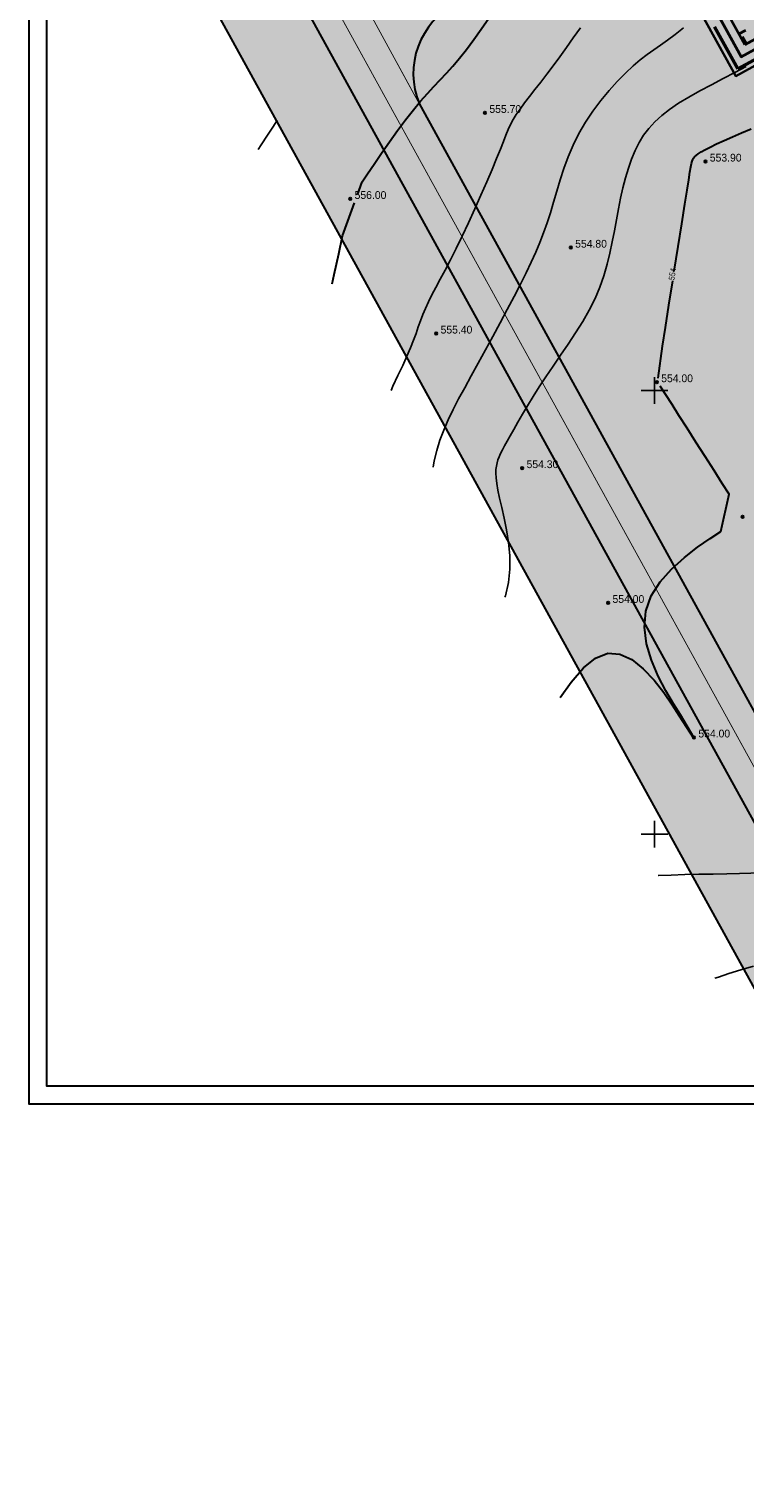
# Model space of a CAD drawing. Extents: x 883 to 364438, y -13 to 4201180.
# Tile 47 of 256: x 363094 to 363175, y 4200727 to 4200891. Entities that reach past the tile are written whole.
import ezdxf

# ---------------------------------------------------------------- set-up
doc = ezdxf.new("R2010")
doc.units = 0
doc.header["$LTSCALE"] = 0.5
doc.header["$MEASUREMENT"] = 0
doc.header["$PDMODE"] = 32
doc.header["$PDSIZE"] = 0.3
doc.linetypes.add('CONTI', pattern=[0])
doc.linetypes.add('STRIH_1', pattern=[3, 2, -1])
for name, color, linetype in [('(004) Точки рельефа', 7, 'Continuous'), ('GORIZDEFAULT', 32, 'CONTI'), ('PI_TTDEFAULT', 5, 'CONTI'), ('SETKR', 2, 'CONTI'), ('РЕПЕР', 7, 'Continuous')]:
    doc.layers.add(name, color=color, linetype=linetype)
for name, color, linetype, lineweight in [('(032) Горизонтали утолщенные', 32, 'Continuous', 30), ('.', 7, 'Continuous', 15), ('основная', 7, 'Continuous', 35), ('Основной', 7, 'Continuous', 35)]:
    doc.layers.add(name, color=color, linetype=linetype, lineweight=lineweight)
doc.styles.add('D-431', font='d431.ttf')
doc.styles.add('SHRFT', font='TXT', dxfattribs={"width": 0.875})

# ---------------------------------------------------------------- blocks, each defined once
blk = doc.blocks.new('BL_333')
at = {"color": 0}
for p, q in [((-1.5, 0), (1.5, 0)), ((0, -1.5), (0, 1.5))]:
    blk.add_line(p, q, dxfattribs=at)
blk = doc.blocks.new('gergrgrre')
at = {"layer": '(032) Горизонтали утолщенные', "color": 32}
for points in [[(360416.51, 4200872.03, 556), (360417.04, 4200873.5, 556), (360417.65, 4200874.42, 556), (360418.39, 4200875.51, 556), (360419.22, 4200876.72, 556), (360420.11, 4200878, 556), (360421.03, 4200879.27, 556), (360421.94, 4200880.5, 556), (360422.82, 4200881.62, 556), (360423.63, 4200882.6, 556), (360424.4, 4200883.46, 556), (360425.12, 4200884.24, 556), (360425.83, 4200884.99, 556), (360426.54, 4200885.74, 556), (360427.26, 4200886.54, 556), (360428.01, 4200887.42, 556), (360428.8, 4200888.43, 556), (360429.63, 4200889.54, 556), (360430.47, 4200890.72, 556), (360431.33, 4200891.95, 556), (360432.18, 4200893.19, 556), (360433.01, 4200894.43, 556), (360433.11, 4200894.58, 556)], [(360453.41, 4200870.98, 554), (360453.66, 4200872.55, 554), (360453.85, 4200873.74, 554), (360453.99, 4200874.6, 554), (360454.1, 4200875.19, 554), (360454.18, 4200875.58, 554), (360454.25, 4200875.84, 554), (360454.32, 4200876.02, 554), (360454.4, 4200876.17, 554), (360454.52, 4200876.33, 554), (360454.68, 4200876.49, 554), (360454.91, 4200876.67, 554), (360455.24, 4200876.88, 554), (360455.68, 4200877.12, 554), (360456.26, 4200877.42, 554), (360456.98, 4200877.77, 554), (360457.83, 4200878.16, 554), (360458.78, 4200878.58, 554), (360459.81, 4200879.02, 554), (360460.88, 4200879.46, 554)], [(360413.66, 4200862.03, 556), (360413.88, 4200863.05, 556), (360414.4, 4200865.41, 556), (360414.84, 4200867.41, 556), (360416.19, 4200871.15, 556)], [(360452.22, 4200863.45, 554), (360452.66, 4200866.21, 554), (360453.06, 4200868.78, 554), (360453.41, 4200870.98, 554)], [(360450.9, 4200854.98, 554), (360451.23, 4200857.09, 554), (360451.62, 4200859.6, 554), (360452.05, 4200862.34, 554)], [(360450.39, 4200851.37, 554), (360450.9, 4200854.98, 554)], [(360454.44, 4200810.91, 554), (360452.91, 4200813.44, 554), (360452.14, 4200814.67, 554), (360451.27, 4200816.15, 554), (360450.41, 4200817.81, 554), (360449.65, 4200819.6, 554), (360449.1, 4200821.46, 554), (360448.85, 4200823.32, 554), (360449.01, 4200825.13, 554), (360449.63, 4200826.84, 554), (360450.64, 4200828.43, 554), (360451.92, 4200829.88, 554), (360453.37, 4200831.18, 554), (360454.85, 4200832.33, 554), (360456.25, 4200833.31, 554), (360457.47, 4200834.1, 554), (360458.4, 4200838.3, 554), (360457.62, 4200839.53, 554), (360456.7, 4200840.97, 554), (360455.7, 4200842.55, 554), (360454.67, 4200844.16, 554), (360453.67, 4200845.74, 554), (360452.75, 4200847.18, 554), (360451.97, 4200848.4, 554), (360450.64, 4200850.49, 554)], [(360439.36, 4200815.4, 554), (360440.59, 4200817.13, 554), (360441.98, 4200818.73, 554), (360443.36, 4200819.85, 554), (360444.73, 4200820.39, 554), (360446.1, 4200820.3, 554), (360447.45, 4200819.67, 554), (360448.73, 4200818.64, 554), (360449.94, 4200817.35, 554), (360451.03, 4200815.95, 554), (360451.98, 4200814.57, 554), (360452.77, 4200813.35, 554), (360454.42, 4200810.8, 554), (360454.44, 4200810.81, 554)]]:
    blk.add_polyline3d(points, dxfattribs=at)
at = {"layer": 'GORIZDEFAULT', "color": 32}
for points in [[(360420.29, 4200850.01, 555.5), (360420.5, 4200850.47, 555.5), (360421.07, 4200851.68, 555.5), (360421.61, 4200852.82, 555.5), (360422.09, 4200853.87, 555.5), (360422.49, 4200854.81, 555.5), (360422.83, 4200855.66, 555.5), (360423.11, 4200856.43, 555.5), (360423.37, 4200857.16, 555.5), (360423.61, 4200857.86, 555.5), (360423.88, 4200858.55, 555.5), (360424.17, 4200859.25, 555.5), (360424.51, 4200859.98, 555.5), (360424.9, 4200860.76, 555.5), (360425.35, 4200861.61, 555.5), (360425.84, 4200862.53, 555.5), (360426.39, 4200863.56, 555.5), (360426.98, 4200864.7, 555.5), (360427.62, 4200865.98, 555.5), (360428.31, 4200867.39, 555.5), (360429.02, 4200868.9, 555.5), (360429.73, 4200870.46, 555.5), (360430.43, 4200872.02, 555.5), (360431.09, 4200873.52, 555.5), (360431.69, 4200874.91, 555.5), (360432.2, 4200876.14, 555.5), (360432.62, 4200877.18, 555.5), (360432.96, 4200878.04, 555.5), (360433.24, 4200878.77, 555.5), (360433.5, 4200879.4, 555.5), (360433.77, 4200879.98, 555.5), (360434.06, 4200880.53, 555.5), (360434.41, 4200881.1, 555.5), (360434.84, 4200881.71, 555.5), (360435.34, 4200882.39, 555.5), (360435.9, 4200883.11, 555.5), (360436.51, 4200883.9, 555.5), (360437.17, 4200884.74, 555.5), (360437.86, 4200885.63, 555.5), (360438.58, 4200886.58, 555.5), (360439.31, 4200887.59, 555.5), (360440.06, 4200888.65, 555.5), (360440.84, 4200889.74, 555.5), (360441.65, 4200890.87, 555.5)], [(360425.05, 4200841.37, 555), (360425.16, 4200842.05, 555), (360425.44, 4200843.24, 555), (360425.8, 4200844.39, 555), (360426.23, 4200845.53, 555), (360426.73, 4200846.68, 555), (360427.29, 4200847.85, 555), (360427.91, 4200849.05, 555), (360428.6, 4200850.31, 555), (360429.33, 4200851.65, 555), (360430.11, 4200853.07, 555), (360430.93, 4200854.56, 555), (360431.76, 4200856.09, 555), (360432.59, 4200857.62, 555), (360433.39, 4200859.13, 555), (360434.16, 4200860.59, 555), (360434.87, 4200861.97, 555), (360435.51, 4200863.25, 555), (360436.08, 4200864.45, 555), (360436.6, 4200865.58, 555), (360437.07, 4200866.68, 555), (360437.49, 4200867.77, 555), (360437.89, 4200868.87, 555), (360438.26, 4200870.01, 555), (360438.62, 4200871.2, 555), (360438.99, 4200872.44, 555), (360439.37, 4200873.72, 555), (360439.79, 4200875.02, 555), (360440.27, 4200876.33, 555), (360440.82, 4200877.65, 555), (360441.47, 4200878.96, 555), (360442.22, 4200880.24, 555), (360443.05, 4200881.48, 555), (360443.94, 4200882.67, 555), (360444.87, 4200883.79, 555), (360445.8, 4200884.82, 555), (360446.71, 4200885.75, 555), (360447.58, 4200886.56, 555), (360448.39, 4200887.25, 555), (360449.16, 4200887.84, 555), (360449.91, 4200888.38, 555), (360450.67, 4200888.91, 555), (360451.47, 4200889.46, 555), (360452.33, 4200890.09, 555), (360453.28, 4200890.84, 555)], [(360433.13, 4200826.71, 554.5), (360433.18, 4200826.87, 554.5), (360433.52, 4200828.36, 554.5), (360433.68, 4200829.88, 554.5), (360433.67, 4200831.39, 554.5), (360433.54, 4200832.86, 554.5), (360433.32, 4200834.28, 554.5), (360433.06, 4200835.6, 554.5), (360432.78, 4200836.81, 554.5), (360432.53, 4200837.87, 554.5), (360432.34, 4200838.77, 554.5), (360432.21, 4200839.52, 554.5), (360432.13, 4200840.14, 554.5), (360432.1, 4200840.66, 554.5), (360432.12, 4200841.1, 554.5), (360432.17, 4200841.48, 554.5), (360432.25, 4200841.83, 554.5), (360432.35, 4200842.17, 554.5), (360432.48, 4200842.52, 554.5), (360432.65, 4200842.88, 554.5), (360432.85, 4200843.29, 554.5), (360433.1, 4200843.75, 554.5), (360433.39, 4200844.28, 554.5), (360433.74, 4200844.89, 554.5), (360434.14, 4200845.61, 554.5), (360434.6, 4200846.41, 554.5), (360435.11, 4200847.31, 554.5), (360435.69, 4200848.28, 554.5), (360436.32, 4200849.31, 554.5), (360437.01, 4200850.41, 554.5), (360437.76, 4200851.55, 554.5), (360438.57, 4200852.74, 554.5), (360439.41, 4200853.96, 554.5), (360440.26, 4200855.21, 554.5), (360441.1, 4200856.48, 554.5), (360441.9, 4200857.76, 554.5), (360442.64, 4200859.06, 554.5), (360443.29, 4200860.36, 554.5), (360443.83, 4200861.65, 554.5), (360444.28, 4200862.93, 554.5), (360444.65, 4200864.21, 554.5), (360444.96, 4200865.48, 554.5), (360445.23, 4200866.75, 554.5), (360445.47, 4200868, 554.5), (360445.7, 4200869.23, 554.5), (360445.93, 4200870.46, 554.5), (360446.17, 4200871.66, 554.5), (360446.44, 4200872.83, 554.5), (360446.73, 4200873.96, 554.5), (360447.05, 4200875.04, 554.5), (360447.41, 4200876.07, 554.5), (360447.81, 4200877.03, 554.5), (360448.26, 4200877.92, 554.5), (360448.77, 4200878.75, 554.5), (360449.36, 4200879.52, 554.5), (360450.03, 4200880.26, 554.5), (360450.81, 4200880.97, 554.5), (360451.7, 4200881.67, 554.5), (360452.71, 4200882.36, 554.5), (360453.86, 4200883.05, 554.5), (360455.11, 4200883.75, 554.5), (360456.42, 4200884.45, 554.5), (360457.75, 4200885.14, 554.5), (360459.06, 4200885.83, 554.5), (360460.32, 4200886.51, 554.5)], [(360405.32, 4200877.16, 556.5), (360405.64, 4200877.67, 556.5), (360406.35, 4200878.77, 556.5), (360407.03, 4200879.79, 556.5), (360407.47, 4200880.45, 556.5)], [(360456.8, 4200783.76, 553), (360457.19, 4200783.9, 553), (360458.39, 4200784.3, 553), (360459.72, 4200784.71, 553), (360461.15, 4200785.14, 553)], [(360450.41, 4200795.36, 553.5), (360450.44, 4200795.36, 553.5), (360451.88, 4200795.4, 553.5), (360453.42, 4200795.44, 553.5), (360455, 4200795.48, 553.5), (360456.6, 4200795.51, 553.5), (360458.13, 4200795.55, 553.5), (360459.56, 4200795.58, 553.5), (360460.84, 4200795.61, 553.5), (360461.9, 4200795.63, 553.5), (360464.13, 4200795.67, 553.5)]]:
    blk.add_polyline3d(points, dxfattribs=at)
at = {"layer": 'PI_TTDEFAULT', "color": 5}
for p in [(360430.88, 4200881.28, 555.7), (360455.73, 4200875.79, 553.9), (360415.7, 4200871.59, 556), (360440.56, 4200866.1, 554.8), (360425.39, 4200856.42, 555.4), (360450.25, 4200850.93, 554), (360435.07, 4200841.25, 554.3), (360459.93, 4200835.76, 554), (360444.76, 4200826.07, 554), (360454.44, 4200810.9, 554)]:
    blk.add_point(p, dxfattribs=at)
at = {"layer": 'SETKR', "color": 92}
for p in [(360450, 4200850), (360450, 4200800)]:
    blk.add_blockref('BL_333', p, dxfattribs=at)
at = {"layer": '(004) Точки рельефа', "style": 'D-431'}
for s, p in [('555.70', (360431.38, 4200881.27)), ('553.90', (360456.23, 4200875.79)), ('556.00', (360416.19, 4200871.58)), ('554.80', (360441.05, 4200866.09)), ('555.40', (360425.88, 4200856.41)), ('554.00', (360450.75, 4200850.93)), ('554.30', (360435.57, 4200841.25)), ('554.00', (360445.26, 4200826.06)), ('554.00', (360454.94, 4200810.9))]:
    blk.add_text(s, height=0.875, dxfattribs=at).set_placement(p)
at = {"layer": '(032) Горизонтали утолщенные', "color": 32, "style": 'SHRFT', "width": 0.75}
blk.add_text('554', height=0.656, rotation=81.0917, dxfattribs=at).set_placement((360452.22, 4200862.38, 554))
blk = doc.blocks.new('фаафа')
at = {"layer": 'основная', "lineweight": 35, "ltscale": 10}
for p, q in [((24697.85, 22573.69), (24697.85, 22625.69)), ((24655.85, 22573.69), (24697.85, 22573.69))]:
    blk.add_line(p, q, dxfattribs=at)
at = {"layer": 'основная'}
for p, q in [((24697.85, 22575.1), (24696.95, 22575.1)), ((24697.64, 22573.69), (24697.64, 22574.59))]:
    blk.add_line(p, q, dxfattribs=at)
at = {"layer": 'основная', "lineweight": 35, "ltscale": 10}
blk.add_lwpolyline([(24698.85, 22589.69), (24698.85, 22572.69), (24654.85, 22572.69), (24654.85, 22589.69)], dxfattribs=at)
at = {"layer": 'Основной', "lineweight": 50, "ltscale": 100}
for p, q in [((24699.85, 22577.12), (24699.85, 22571.69)), ((24699.85, 22571.69), (24693.11, 22571.69))]:
    blk.add_line(p, q, dxfattribs=at)

msp = doc.modelspace()

# ---------------------------------------------------------------- hatches: boundary and pattern name
at = {"layer": '.', "linetype": 'Continuous', "lineweight": 30, "true_color": 0xafd9aa}
h = msp.add_hatch(color=9, dxfattribs=at)
h.dxf.hatch_style = 1
edge = h.paths.add_edge_path()
edge.add_line((363185.43, 4200859.59), (363241.11, 4200890.28))
edge.add_line((363241.11, 4200890.28), (363242.16, 4200890.86))
edge.add_line((363242.16, 4200890.86), (363267.92, 4200844.11))
edge.add_line((363267.92, 4200844.11), (363269.91, 4200845.21))
edge.add_line((363269.91, 4200845.21), (363261.12, 4200861.17))
edge.add_line((363261.12, 4200861.17), (363265.96, 4200863.83))
edge.add_line((363265.96, 4200863.83), (363228.41, 4200931.98))
edge.add_arc((363221.16, 4200926.93), 8.83, 34.87, 121.2214)
edge.add_line((363216.59, 4200934.48), (363213.52, 4200932.79))
edge.add_line((363213.52, 4200932.79), (363215.33, 4200929.5))
edge.add_line((363215.33, 4200929.5), (363206.22, 4200924.49))
edge.add_line((363206.22, 4200924.49), (363215.2, 4200908.2))
edge.add_line((363215.2, 4200908.2), (363173.86, 4200885.41))
edge.add_line((363173.86, 4200885.41), (363164.88, 4200901.7))
edge.add_line((363164.88, 4200901.7), (363155.77, 4200896.69))
edge.add_line((363155.77, 4200896.69), (363153.96, 4200899.97))
edge.add_line((363153.96, 4200899.97), (363142.4, 4200893.6))
edge.add_arc((363146.33, 4200885.69), 8.83, 116.4941, 202.8455)
edge.add_line((363138.2, 4200882.27), (363258.4, 4200664.14))
edge.add_arc((363262.78, 4200666.56), 5, 208.8577, 298.8577)
edge.add_line((363265.19, 4200662.18), (363346.64, 4200707.06))
edge.add_arc((363344.23, 4200711.44), 5, 298.8577, 388.8577)
edge.add_line((363348.61, 4200713.85), (363279.1, 4200839.98))
edge.add_arc((363276.48, 4200838.54), 3, 28.8577, 118.8577)
edge.add_line((363275.03, 4200841.16), (363270.82, 4200838.85))
edge.add_line((363270.82, 4200838.85), (363281.67, 4200819.16))
edge.add_line((363281.67, 4200819.16), (363280.62, 4200818.59))
edge.add_line((363280.62, 4200818.59), (363325.4, 4200737.32))
edge.add_line((363325.4, 4200737.32), (363338.8, 4200713.01))
edge.add_line((363338.8, 4200713.01), (363264.35, 4200671.99))
edge.add_line((363264.35, 4200671.99), (363206.56, 4200776.87))
edge.add_line((363206.56, 4200776.87), (363225.32, 4200787.21))
edge.add_line((363225.32, 4200787.21), (363185.43, 4200859.59))
edge = h.paths.add_edge_path()
edge.add_line((363020.42, 4200879.25), (363016.07, 4200887.13))
edge.add_line((363016.07, 4200887.13), (363098.06, 4200932.31))
edge.add_arc((363100.47, 4200927.93), 5, 28.8577, 118.8577, ccw=False)
edge.add_line((363104.85, 4200930.34), (363253.14, 4200661.25))
edge.add_arc((363248.77, 4200658.83), 5, -61.1423, 28.8577, ccw=False)
edge.add_line((363251.18, 4200654.46), (363169.19, 4200609.27))
edge.add_line((363169.19, 4200609.27), (363164.84, 4200617.16))
edge.add_line((363164.84, 4200617.16), (363243.33, 4200660.41))
edge.add_line((363243.33, 4200660.41), (363098.9, 4200922.5))
edge.add_line((363098.9, 4200922.5), (363020.42, 4200879.25))
edge = h.paths.add_edge_path()
edge.add_line((363439.09, 4200768.28), (363443.44, 4200760.4))
edge.add_line((363443.44, 4200760.4), (363360.66, 4200714.78))
edge.add_arc((363358.24, 4200719.16), 5, 208.8577, 298.8577, ccw=False)
edge.add_line((363353.86, 4200716.75), (363205.57, 4200985.85))
edge.add_arc((363209.95, 4200988.26), 5, 118.8577, 208.8577, ccw=False)
edge.add_line((363207.54, 4200992.64), (363290.32, 4201038.26))
edge.add_line((363290.32, 4201038.26), (363294.66, 4201030.37))
edge.add_line((363294.66, 4201030.37), (363215.39, 4200986.69))
edge.add_line((363215.39, 4200986.69), (363359.82, 4200724.6))
edge.add_line((363359.82, 4200724.6), (363439.09, 4200768.28))
h.paths.add_polyline_path([(362989.77, 4200934.86), (362986.87, 4200940.11), (363261.12, 4201091.24), (363264.02, 4201085.99)])
h.paths.add_polyline_path([(363013.18, 4200892.38), (362995.56, 4200924.35), (363269.81, 4201075.48), (363287.42, 4201043.51)])
edge = h.paths.add_edge_path()
edge.add_line((363350.38, 4200691.99), (363386.54, 4200626.37))
edge.add_line((363386.54, 4200626.37), (363394.42, 4200630.72))
edge.add_line((363394.42, 4200630.72), (363356.33, 4200699.84))
edge.add_arc((363351.95, 4200697.43), 5, 28.8577, 118.8577)
edge.add_line((363349.54, 4200701.81), (363172.08, 4200604.02))
edge.add_line((363172.08, 4200604.02), (363176.43, 4200596.14))
edge.add_line((363176.43, 4200596.14), (363350.38, 4200691.99))
edge = h.paths.add_edge_path()
edge.add_line((363450.68, 4200747.27), (363446.33, 4200755.15))
edge.add_line((363446.33, 4200755.15), (363363.55, 4200709.53))
edge.add_arc((363365.96, 4200705.15), 5, 118.8577, 208.8577)
edge.add_line((363361.59, 4200702.74), (363399.68, 4200633.61))
edge.add_line((363399.68, 4200633.61), (363407.56, 4200637.96))
edge.add_line((363407.56, 4200637.96), (363371.4, 4200703.58))
edge.add_line((363371.4, 4200703.58), (363450.68, 4200747.27))
edge = h.paths.add_edge_path(flags=17)
edge.add_arc((363195.94, 4200980.54), 5, 28.8577, 118.8577)
edge.add_line((363193.53, 4200984.92), (363112.07, 4200940.03))
edge.add_arc((363114.49, 4200935.65), 5, 118.8577, 208.8577)
edge.add_line((363110.11, 4200933.24), (363126.6, 4200903.31))
edge.add_line((363126.6, 4200903.31), (363126.6, 4200903.31))
edge.add_arc((363135.75, 4200910.87), 11.87, 219.5732, 295.217)
edge.add_line((363140.8, 4200900.14), (363150.83, 4200905.66))
edge.add_line((363150.83, 4200905.66), (363149.02, 4200908.95))
edge.add_line((363149.02, 4200908.95), (363158.12, 4200913.97))
edge.add_line((363158.12, 4200913.97), (363146.25, 4200935.51))
edge.add_line((363146.25, 4200935.51), (363159.81, 4200942.98))
edge.add_line((363159.81, 4200942.98), (363154.45, 4200952.77))
edge.add_line((363154.45, 4200952.77), (363175.76, 4200964.44))
edge.add_line((363175.76, 4200964.44), (363181.09, 4200954.71))
edge.add_line((363181.09, 4200954.71), (363187.59, 4200958.29))
edge.add_line((363187.59, 4200958.29), (363199.46, 4200936.75))
edge.add_line((363199.46, 4200936.75), (363208.57, 4200941.77))
edge.add_line((363208.57, 4200941.77), (363210.38, 4200938.48))
edge.add_line((363210.38, 4200938.48), (363211.91, 4200939.32))
edge.add_arc((363205.53, 4200949.33), 11.87, 302.4985, 378.1423)
edge.add_line((363216.81, 4200953.03), (363200.32, 4200982.95))
at = {"layer": '.', "linetype": 'Continuous', "lineweight": 30, "true_color": 0x636466}
h = msp.add_hatch(color=251, dxfattribs=at)
h.dxf.hatch_style = 1
edge = h.paths.add_edge_path()
edge.add_line((363207.54, 4200992.64), (363290.32, 4201038.26))
edge.add_line((363290.32, 4201038.26), (363287.42, 4201043.51))
edge.add_line((363287.42, 4201043.51), (363013.18, 4200892.38))
edge.add_line((363013.18, 4200892.38), (363016.07, 4200887.13))
edge.add_line((363016.07, 4200887.13), (363098.06, 4200932.31))
edge.add_arc((363100.47, 4200927.93), 5, 28.8577, 118.8577, ccw=False)
edge.add_line((363104.85, 4200930.34), (363253.14, 4200661.25))
edge.add_arc((363248.77, 4200658.83), 5, -61.1423, 28.8577, ccw=False)
edge.add_line((363251.18, 4200654.46), (363169.19, 4200609.27))
edge.add_line((363169.19, 4200609.27), (363172.08, 4200604.02))
edge.add_line((363172.08, 4200604.02), (363349.54, 4200701.81))
edge.add_arc((363351.95, 4200697.43), 5, 28.8577, 118.8577, ccw=False)
edge.add_line((363356.33, 4200699.84), (363394.42, 4200630.72))
edge.add_line((363394.42, 4200630.72), (363399.68, 4200633.61))
edge.add_line((363399.68, 4200633.61), (363361.59, 4200702.74))
edge.add_arc((363365.96, 4200705.15), 5, 118.8577, 208.8577, ccw=False)
edge.add_line((363363.55, 4200709.53), (363446.33, 4200755.15))
edge.add_line((363446.33, 4200755.15), (363443.44, 4200760.4))
edge.add_line((363443.44, 4200760.4), (363360.66, 4200714.78))
edge.add_arc((363358.24, 4200719.16), 5, 208.8577, 298.8577, ccw=False)
edge.add_line((363353.86, 4200716.75), (363205.57, 4200985.85))
edge.add_arc((363209.95, 4200988.26), 5, 118.8577, 208.8577, ccw=False)
h.paths.add_polyline_path([(362995.56, 4200924.35), (362989.77, 4200934.86), (363264.02, 4201085.99), (363269.81, 4201075.48)])

# ---------------------------------------------------------------- linework, layer by layer
at = {"color": 18, "linetype": 'Continuous', "lineweight": 30, "true_color": 0x000000}
for points in [[(363094.22, 4201098.43), (363457.33, 4201098.43), (363457.33, 4200769.59), (363094.22, 4200769.59)], [(363096.22, 4201096.43), (363455.33, 4201096.43), (363455.33, 4200771.59), (363096.22, 4200771.59)]]:
    msp.add_lwpolyline(points, close=True, dxfattribs=at)
at = {"color": 5, "linetype": 'Continuous', "lineweight": 30}
for points in [[(363207.54, 4200992.64), (363290.32, 4201038.26), (363287.42, 4201043.51), (363013.18, 4200892.38), (363016.07, 4200887.13), (363098.06, 4200932.31, -0.414214), (363104.85, 4200930.34), (363253.14, 4200661.25, -0.414214), (363251.18, 4200654.46), (363169.19, 4200609.27), (363172.08, 4200604.02), (363349.54, 4200701.81, -0.414214), (363356.33, 4200699.84), (363394.42, 4200630.72), (363399.68, 4200633.61), (363361.59, 4200702.74, -0.414214), (363363.55, 4200709.53), (363446.33, 4200755.15), (363443.44, 4200760.4), (363360.66, 4200714.78, -0.414214), (363353.86, 4200716.75), (363205.57, 4200985.85, -0.414214)], [(363020.42, 4200879.25), (363016.07, 4200887.13), (363098.06, 4200932.31, -0.414214), (363104.85, 4200930.34), (363253.14, 4200661.25, -0.414214), (363251.18, 4200654.46), (363169.19, 4200609.27), (363164.84, 4200617.16), (363243.33, 4200660.41), (363098.9, 4200922.5)]]:
    msp.add_lwpolyline(points, format="xyb", close=True, dxfattribs=at)
msp.add_lwpolyline([(363264.35, 4200671.99), (363206.56, 4200776.87), (363225.32, 4200787.21), (363185.43, 4200859.59), (363241.11, 4200890.28), (363242.16, 4200890.86), (363267.92, 4200844.11), (363269.91, 4200845.21), (363261.12, 4200861.17), (363265.96, 4200863.83), (363228.41, 4200931.98, 0.395683), (363216.59, 4200934.48), (363213.52, 4200932.79), (363215.33, 4200929.5), (363206.22, 4200924.49), (363215.2, 4200908.2), (363173.86, 4200885.41), (363164.88, 4200901.7), (363155.77, 4200896.69), (363153.96, 4200899.97), (363142.4, 4200893.6, 0.395683), (363138.2, 4200882.27), (363258.4, 4200664.14, 0.414214)], format="xyb", dxfattribs=at)
at = {"color": 7, "linetype": 'STRIH_1', "ltscale": 2, "true_color": 0xffffff, "const_width": 0.1}
msp.add_lwpolyline([(363107.1, 4200932.48), (363256.07, 4200662.15)], dxfattribs=at)
at = {"ltscale": 0.149071, "const_width": 0.1}
msp.add_lwpolyline([(363104.85, 4200930.34), (363253.14, 4200661.25, -0.414214), (363251.18, 4200654.46), (363169.19, 4200609.27)], format="xyb", dxfattribs=at)
at = {"color": 5, "linetype": 'Continuous', "lineweight": 30}
msp.add_lwpolyline([(363164.88, 4200901.71), (363173.86, 4200885.41), (363215.2, 4200908.2), (363206.22, 4200924.49)], dxfattribs=at)
at = {"ltscale": 0.149071}
msp.add_lwpolyline([(363164.84, 4200617.16), (363243.33, 4200660.41), (363098.9, 4200922.5), (363020.42, 4200879.25)], dxfattribs=at)
at = {"ltscale": 0.149071, "const_width": 0.1}
msp.add_lwpolyline([(363098.9, 4200922.5), (363229.94, 4200684.71)], dxfattribs=at)
msp.add_lwpolyline([(363132.86, 4200892.05), (363138.2, 4200882.27, -0.395683), (363142.4, 4200893.6), (363153.96, 4200899.97), (363150.83, 4200905.66), (363140.8, 4200900.14, -0.34259), (363126.6, 4200903.31)], format="xyb", close=True, dxfattribs=at)

# ---------------------------------------------------------------- block references
at = {"linetype": 'Continuous'}
msp.add_blockref('gergrgrre', (2714.71, 0), dxfattribs=at)
at = {"layer": 'РЕПЕР', "lineweight": 25, "xscale": -1, "rotation": 28.85774929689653}
msp.add_blockref('фаафа', (395700.66, 4193038.52), dxfattribs=at)

doc.saveas('drawing.dxf')
